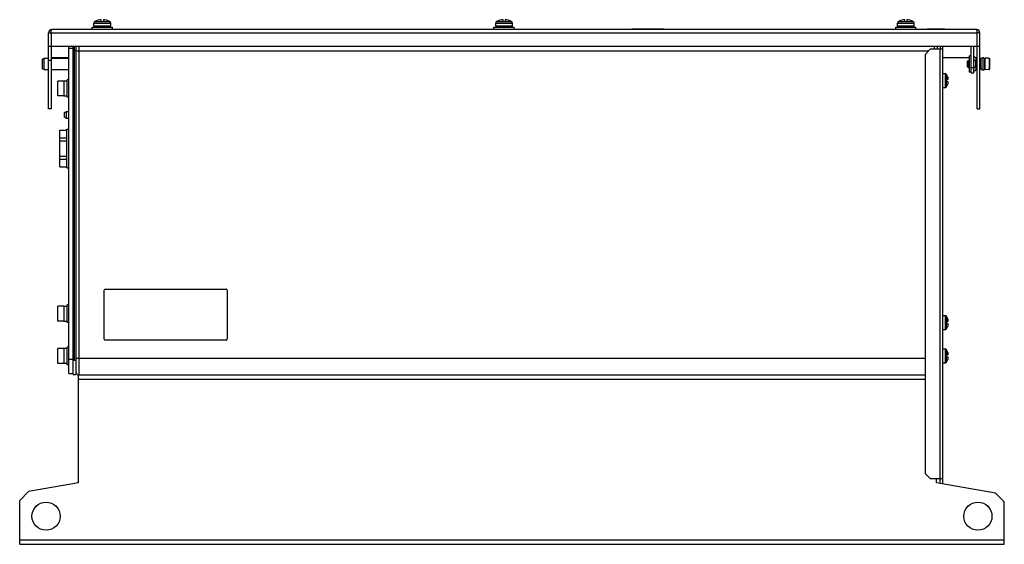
# Model space of a CAD drawing. Header units: millimetres. Extents: x 80 to 640, y 351 to 650.
import ezdxf

# ---------------------------------------------------------------- set-up
doc = ezdxf.new("R2010")
doc.units = ezdxf.units.MM
doc.header["$LTSCALE"] = 65.259357
doc.layers.get('0').update_dxf_attribs({"linetype": 'CONTINUOUS'})

msp = doc.modelspace()

# ---------------------------------------------------------------- linework, layer by layer
at = {"color": 7, "linetype": 'Continuous'}
for p, q in [((126.46, 648.79), (126.46, 649.85)), ((127.66, 649.85), (127.66, 648.79)), ((354.96, 648.79), (354.96, 649.85)), ((356.16, 649.85), (356.16, 648.79)), ((583.46, 648.79), (583.46, 649.85)), ((584.66, 649.85), (584.66, 648.79)), ((624.36, 644.19), (98.26, 644.19)), ((121.31, 644.19), (121.31, 645.59)), ((121.31, 645.59), (132.81, 645.59)), ((122.31, 646.19), (122.31, 647.88)), ((122.31, 647.88), (131.81, 647.88)), ((131.81, 646.19), (122.31, 646.19)), ((122.91, 645.59), (122.91, 646.19)), ((124.71, 649.56), (124.71, 649.54)), ((126.46, 648.79), (127.66, 648.79)), ((126.81, 645.59), (126.81, 646.19)), ((126.81, 645.99), (127.31, 645.99)), ((127.02, 648.75), (131.31, 648.75)), ((127.31, 646.19), (127.31, 645.59)), ((129.41, 649.54), (129.41, 649.56)), ((131.21, 646.19), (131.21, 645.59)), ((131.81, 646.19), (131.81, 647.88)), ((132.81, 644.19), (132.81, 645.59)), ((289.86, 644.39), (289.86, 644.19)), ((289.86, 644.39), (342.86, 644.39)), ((312.36, 644.39), (312.36, 644.19)), ((312.86, 644.19), (312.86, 644.39)), ((332.36, 644.39), (332.36, 644.19)), ((332.86, 644.19), (332.86, 644.39)), ((342.86, 644.39), (342.86, 644.19)), ((349.81, 644.19), (349.81, 645.59)), ((349.81, 645.59), (361.31, 645.59)), ((350.81, 646.19), (350.81, 647.88)), ((350.81, 647.88), (360.31, 647.88)), ((360.31, 646.19), (350.81, 646.19)), ((351.41, 645.59), (351.41, 646.19)), ((353.21, 649.56), (353.21, 649.54)), ((354.96, 648.79), (356.16, 648.79)), ((355.31, 645.59), (355.31, 646.19)), ((355.31, 645.99), (355.81, 645.99)), ((355.52, 648.75), (359.81, 648.75)), ((355.81, 646.19), (355.81, 645.59)), ((357.91, 649.54), (357.91, 649.56)), ((359.71, 646.19), (359.71, 645.59)), ((360.31, 646.19), (360.31, 647.88)), ((361.31, 644.19), (361.31, 645.59)), ((428.16, 644.39), (428.16, 644.19)), ((446.16, 644.39), (428.16, 644.39)), ((446.16, 644.39), (446.16, 644.19)), ((578.31, 645.59), (589.81, 645.59)), ((578.31, 644.19), (578.31, 645.59)), ((579.31, 647.88), (588.81, 647.88)), ((579.31, 646.19), (579.31, 647.88)), ((588.81, 646.19), (579.31, 646.19)), ((579.91, 645.59), (579.91, 646.19)), ((581.71, 649.56), (581.71, 649.54)), ((583.46, 648.79), (584.66, 648.79)), ((583.81, 645.59), (583.81, 646.19)), ((583.81, 645.99), (584.31, 645.99)), ((584.02, 648.75), (588.31, 648.75)), ((584.31, 646.19), (584.31, 645.59)), ((586.41, 649.54), (586.41, 649.56)), ((588.21, 646.19), (588.21, 645.59)), ((588.81, 646.19), (588.81, 647.88)), ((589.81, 644.19), (589.81, 645.59)), ((606.16, 644.39), (596.16, 644.39)), ((596.16, 644.39), (596.16, 644.19)), ((597.16, 644.49), (605.16, 644.49)), ((597.16, 644.49), (597.16, 644.39)), ((605.16, 644.49), (605.16, 644.39)), ((606.16, 644.39), (606.16, 644.19)), ((96.46, 599.19), (96.46, 642.39)), ((96.46, 642.39), (624.66, 642.39)), ((97.96, 642.39), (97.96, 599.19)), ((626.16, 642.39), (624.66, 642.39)), ((624.66, 599.19), (624.66, 642.39)), ((626.16, 599.19), (626.16, 642.39)), ((96.46, 634.69), (626.16, 634.69)), ((108.06, 448.49), (108.06, 634.69)), ((108.06, 633.69), (111.06, 633.69)), ((110.46, 447.99), (110.46, 634.69)), ((111.06, 634.69), (111.06, 456.49)), ((112.06, 634.69), (112.06, 447.99)), ((113.86, 447.49), (113.86, 634.69)), ((598.16, 633.19), (595.16, 630.19)), ((598.16, 633.19), (605.16, 633.19)), ((600.26, 634.69), (600.26, 633.19)), ((602.06, 633.19), (602.06, 634.69)), ((603.36, 633.19), (603.36, 388.49)), ((603.66, 634.69), (603.66, 633.19)), ((605.16, 385.65), (605.16, 634.69)), ((621.16, 619.69), (621.16, 634.69)), ((622.66, 619.69), (622.66, 634.69)), ((93.06, 627.46), (94.06, 627.86)), ((93.06, 621.92), (93.06, 627.46)), ((94.06, 621.52), (94.06, 627.86)), ((94.06, 627.86), (96.46, 627.86)), ((108.06, 628.19), (97.96, 628.19)), ((97.96, 627.86), (108.06, 627.86)), ((110.46, 632.44), (112.06, 632.44)), ((112.06, 632.19), (597.16, 632.19)), ((595.16, 391.49), (595.16, 630.19)), ((620.36, 628.19), (605.16, 628.19)), ((621.16, 629.34), (620.36, 629.34)), ((620.36, 620.04), (620.36, 629.34)), ((624.66, 628.19), (623.88, 628.19)), ((623.88, 627.98), (623.88, 625.85)), ((624.66, 627.86), (623.88, 627.86)), ((626.36, 627.86), (626.16, 627.86)), ((627.56, 627.56), (626.36, 627.86)), ((626.36, 627.86), (626.36, 621.52)), ((628.36, 628.19), (627.56, 628.19)), ((627.56, 621.19), (627.56, 628.19)), ((628.36, 628.19), (628.36, 621.19)), ((629.16, 627.79), (628.36, 627.79)), ((630.86, 627.95), (629.16, 627.99)), ((629.16, 621.39), (629.16, 627.99)), ((630.86, 627.95), (630.86, 627.92)), ((630.86, 627.92), (631.37, 627.91)), ((631.37, 627.91), (631.37, 621.46)), ((631.66, 627.61), (631.66, 621.76)), ((93.06, 621.92), (94.06, 621.52)), ((97.96, 626.59), (96.46, 626.59)), ((619.16, 626.29), (619.56, 626.69)), ((619.16, 623.09), (619.16, 626.29)), ((619.16, 623.09), (619.56, 622.69)), ((619.56, 626.69), (620.36, 626.69)), ((619.56, 622.69), (619.56, 626.69)), ((619.56, 622.69), (620.36, 622.69)), ((621.16, 622.69), (622.66, 622.69)), ((623.61, 626.16), (622.66, 627.03)), ((623.61, 623.21), (622.66, 622.34)), ((623.61, 626.16), (623.61, 623.21)), ((623.88, 623.53), (623.88, 621.4)), ((627.56, 621.82), (626.36, 621.52)), ((628.36, 624.94), (629.16, 624.94)), ((629.16, 624.44), (628.36, 624.44)), ((94.06, 621.52), (96.46, 621.52)), ((97.96, 621.52), (108.06, 621.52)), ((605.16, 619.19), (606.37, 619.19)), ((606.37, 619.19), (606.37, 611.19)), ((607.21, 618.73), (607.21, 615.79)), ((607.95, 617.19), (607.99, 617.04)), ((608.11, 616.21), (607.95, 616.21)), ((608.03, 616.3), (607.96, 616.3)), ((607.99, 617.04), (608.03, 616.89)), ((621.16, 620.04), (620.36, 620.04)), ((621.16, 619.69), (622.66, 619.69)), ((624.66, 621.52), (623.88, 621.52)), ((626.36, 621.52), (626.16, 621.52)), ((628.36, 621.19), (627.56, 621.19)), ((629.16, 621.59), (628.36, 621.59)), ((630.86, 621.43), (629.16, 621.39)), ((631.37, 621.46), (630.86, 621.45)), ((630.86, 621.45), (630.86, 621.43)), ((101.76, 606.44), (101.76, 614.94)), ((105.26, 614.94), (101.76, 614.94)), ((105.26, 614.94), (105.26, 606.44)), ((107.06, 614.84), (105.26, 614.84)), ((107.06, 605.69), (107.06, 615.69)), ((108.06, 615.69), (107.06, 615.69)), ((605.16, 611.19), (606.37, 611.19)), ((608.03, 615.79), (607.16, 615.79)), ((607.16, 615.79), (607.16, 614.59)), ((607.16, 614.59), (608.03, 614.59)), ((607.21, 611.64), (607.21, 614.59)), ((607.95, 614.17), (608.11, 614.17)), ((607.99, 613.33), (607.95, 613.19)), ((608.03, 614.08), (607.96, 614.08)), ((607.99, 614.04), (608.03, 614.08)), ((608.03, 613.49), (607.99, 613.33)), ((105.26, 606.44), (101.76, 606.44)), ((105.26, 606.54), (107.06, 606.54)), ((108.06, 605.69), (107.06, 605.69)), ((97.96, 599.19), (96.46, 599.19)), ((105.56, 597.1), (106.77, 597.69)), ((105.56, 594.28), (105.56, 597.1)), ((106.77, 593.69), (105.56, 594.28)), ((106.77, 593.69), (106.77, 597.69)), ((106.77, 597.69), (108.06, 597.69)), ((108.06, 593.69), (106.77, 593.69)), ((624.66, 599.19), (626.16, 599.19)), ((102.86, 566.08), (102.86, 586.89)), ((102.86, 586.89), (106.86, 586.89)), ((102.86, 582.54), (106.86, 582.54)), ((106.86, 565.49), (106.86, 587.49)), ((106.86, 587.49), (108.06, 587.49)), ((102.86, 580.84), (106.86, 580.84)), ((102.86, 572.13), (106.86, 572.13)), ((102.86, 570.44), (106.86, 570.44)), ((102.86, 566.08), (106.86, 566.08)), ((106.86, 565.49), (108.06, 565.49)), ((128.06, 467.99), (128.06, 495.99)), ((128.56, 496.49), (197.56, 496.49)), ((198.06, 495.99), (198.06, 467.99)), ((107.06, 477.49), (107.06, 487.49)), ((108.06, 487.49), (107.06, 487.49)), ((101.76, 478.24), (101.76, 486.74)), ((105.26, 486.74), (101.76, 486.74)), ((105.26, 486.74), (105.26, 478.24)), ((107.06, 486.64), (105.26, 486.64)), ((105.26, 478.24), (101.76, 478.24)), ((105.26, 478.34), (107.06, 478.34)), ((108.06, 477.49), (107.06, 477.49)), ((605.16, 481.49), (606.37, 481.49)), ((606.37, 481.49), (606.37, 473.49)), ((608.03, 478.09), (607.16, 478.09)), ((607.16, 478.09), (607.16, 476.89)), ((607.16, 476.89), (608.03, 476.89)), ((607.21, 481.03), (607.21, 478.09)), ((607.21, 473.94), (607.21, 476.89)), ((607.95, 479.49), (607.99, 479.34)), ((608.11, 478.51), (607.95, 478.51)), ((607.95, 476.47), (608.11, 476.47)), ((608.03, 478.6), (607.96, 478.6)), ((608.03, 476.38), (607.96, 476.38)), ((607.99, 479.34), (608.03, 479.19)), ((607.99, 476.34), (608.03, 476.38)), ((605.16, 473.49), (606.37, 473.49)), ((607.99, 475.63), (607.95, 475.49)), ((608.03, 475.79), (607.99, 475.63)), ((197.56, 467.49), (128.56, 467.49)), ((101.76, 454.24), (101.76, 462.74)), ((105.26, 462.74), (101.76, 462.74)), ((105.26, 462.74), (105.26, 454.24)), ((107.06, 462.64), (105.26, 462.64)), ((107.06, 453.49), (107.06, 463.49)), ((108.06, 463.49), (107.06, 463.49)), ((605.16, 462.49), (606.37, 462.49)), ((606.37, 462.49), (606.37, 454.49)), ((607.21, 462.03), (607.21, 459.09)), ((607.95, 460.49), (607.99, 460.34)), ((608.11, 459.51), (607.95, 459.51)), ((608.03, 459.6), (607.96, 459.6)), ((607.99, 460.34), (608.03, 460.19)), ((105.26, 454.24), (101.76, 454.24)), ((105.26, 454.34), (107.06, 454.34)), ((111.06, 456.49), (108.06, 456.49)), ((112.06, 455.99), (110.46, 455.99)), ((595.16, 456.99), (112.06, 456.99)), ((605.16, 454.49), (606.37, 454.49)), ((608.03, 459.09), (607.16, 459.09)), ((607.16, 459.09), (607.16, 457.89)), ((607.16, 457.89), (608.03, 457.89)), ((607.21, 454.94), (607.21, 457.89)), ((607.95, 457.47), (608.11, 457.47)), ((607.99, 456.63), (607.95, 456.49)), ((608.03, 457.38), (607.96, 457.38)), ((607.99, 457.34), (608.03, 457.38)), ((608.03, 456.79), (607.99, 456.63)), ((108.06, 453.49), (107.06, 453.49)), ((108.06, 448.49), (110.46, 448.49)), ((110.46, 447.99), (112.06, 447.99)), ((113.56, 386.29), (113.56, 447.49)), ((595.16, 447.49), (113.56, 447.49)), ((113.56, 445.19), (595.16, 445.19)), ((595.16, 391.49), (598.16, 388.49)), ((605.16, 388.49), (598.16, 388.49)), ((601.56, 386.29), (601.56, 388.49)), ((603.66, 385.92), (603.66, 388.49)), ((85.06, 381.26), (80.06, 376.26)), ((113.56, 386.29), (85.06, 381.26)), ((635.06, 380.38), (601.56, 386.29)), ((80.06, 351.29), (80.06, 376.26)), ((640.06, 375.38), (635.06, 380.38)), ((640.06, 351.29), (640.06, 375.38)), ((640.06, 353.59), (80.06, 353.59)), ((80.06, 351.29), (640.06, 351.29))]:
    msp.add_line(p, q, dxfattribs=at)
for centre in [(95.06, 367.29), (625.06, 367.29)]:
    msp.add_circle(centre, 8, dxfattribs=at)
for centre, radius, start, end in [((127.06, 641.39), 8.49, 94.0547, 106.0777), ((127.06, 641.39), 8.49, 73.9223, 85.9453), ((355.56, 641.39), 8.49, 94.0547, 106.0777), ((355.56, 641.39), 8.49, 73.9223, 85.9453), ((584.06, 641.39), 8.49, 94.0547, 106.0777), ((584.06, 641.39), 8.49, 73.9223, 85.9453), ((98.26, 642.39), 1.8, 90, 180), ((123.31, 647.88), 1, 120.0003, 180), ((127.06, 641.39), 8.5, 106.0497, 119.9993), ((127.06, 641.39), 8.5, 60, 73.9503), ((130.81, 647.88), 1, 0, 60), ((351.81, 647.88), 1, 120.0003, 180), ((355.56, 641.39), 8.5, 106.0497, 119.9993), ((355.56, 641.39), 8.5, 60, 73.9503), ((359.31, 647.88), 1, 0, 60), ((580.31, 647.88), 1, 120.0003, 180), ((584.06, 641.39), 8.5, 106.0497, 119.9993), ((584.06, 641.39), 8.5, 60, 73.9503), ((587.81, 647.88), 1, 0, 60), ((624.36, 642.39), 1.8, 0, 90), ((114.59, 642.19), 16.62, 178.1418, 179.3079), ((608.39, 642.2), 16.27, 0.6554, 1.848), ((623.26, 627.98), 0.612, 0, 171.1583), ((622.26, 624.69), 2, 312.4277, 47.5723), ((606.37, 618.19), 1, 33.0557, 90), ((601.76, 615.19), 6.5, 17.9202, 33.0557), ((603.7, 615.71), 4.49, 13.412, 15.1906), ((603.97, 615.78), 4.21, 12.7558, 13.4083), ((604.32, 615.85), 3.85, 11.696, 12.7676), ((604.75, 615.94), 3.42, 10.7418, 11.7053), ((605.1, 616.01), 3.05, 9.9507, 10.7443), ((606.92, 616.26), 1.22, 4.5956, 5.2312), ((607.93, 616.28), 0.21, 351.1248, 353.6901), ((623.26, 621.4), 0.612, 188.8417, 360), ((606.37, 612.19), 1, 270, 326.9443), ((601.76, 615.19), 6.5, 326.9443, 342.0798), ((608.7, 614.19), 0.754, 179.9798, 181.632), ((603.68, 614.67), 4.51, 344.8143, 346.5839), ((603.96, 614.6), 4.22, 346.5868, 347.2385), ((604.36, 614.51), 3.82, 347.2257, 348.3085), ((604.74, 614.43), 3.42, 348.3004, 349.2615), ((605.05, 614.37), 3.11, 349.2619, 349.8669), ((605.23, 614.34), 2.92, 349.8711, 350.0565), ((607.93, 614.09), 0.21, 6.3081, 8.8775), ((606.92, 614.11), 1.22, 354.7716, 355.4069), ((128.56, 495.99), 0.5, 90, 180), ((197.56, 495.99), 0.5, 0, 90), ((606.37, 480.49), 1, 33.0557, 90), ((601.76, 477.49), 6.5, 17.9202, 33.0557), ((608.7, 476.49), 0.754, 179.9798, 181.632), ((603.7, 478.01), 4.49, 13.412, 15.1906), ((603.97, 478.08), 4.21, 12.7558, 13.4083), ((604.32, 478.15), 3.85, 11.696, 12.7676), ((604.36, 476.81), 3.82, 347.2257, 348.3085), ((604.75, 478.24), 3.42, 10.7418, 11.7053), ((604.74, 476.73), 3.42, 348.3004, 349.2615), ((605.1, 478.31), 3.05, 9.9507, 10.7443), ((605.05, 476.67), 3.11, 349.2619, 349.8669), ((605.23, 476.64), 2.92, 349.8711, 350.0565), ((606.92, 478.56), 1.22, 4.5956, 5.2312), ((607.93, 478.58), 0.21, 351.1248, 353.6901), ((607.93, 476.39), 0.21, 6.3081, 8.8775), ((606.92, 476.41), 1.22, 354.7716, 355.4069), ((606.37, 474.49), 1, 270, 326.9443), ((601.76, 477.49), 6.5, 326.9443, 342.0798), ((603.68, 476.97), 4.51, 344.8143, 346.5839), ((603.96, 476.9), 4.22, 346.5868, 347.2385), ((128.56, 467.99), 0.5, 180, 270), ((197.56, 467.99), 0.5, 270, 360), ((606.37, 461.49), 1, 33.0557, 90), ((601.76, 458.49), 6.5, 17.9202, 33.0557), ((603.7, 459.01), 4.49, 13.412, 15.1906), ((603.97, 459.08), 4.21, 12.7558, 13.4083), ((604.32, 459.15), 3.85, 11.696, 12.7676), ((604.75, 459.24), 3.42, 10.7418, 11.7053), ((605.1, 459.31), 3.05, 9.9507, 10.7443), ((606.92, 459.56), 1.22, 4.5956, 5.2312), ((607.93, 459.58), 0.21, 351.1248, 353.6901), ((606.37, 455.49), 1, 270, 326.9443), ((601.76, 458.49), 6.5, 326.9443, 342.0798), ((608.7, 457.49), 0.754, 179.9798, 181.632), ((603.68, 457.97), 4.51, 344.8143, 346.5839), ((603.96, 457.9), 4.22, 346.5868, 347.2385), ((604.36, 457.81), 3.82, 347.2257, 348.3085), ((604.74, 457.73), 3.42, 348.3004, 349.2615), ((605.05, 457.67), 3.11, 349.2619, 349.8669), ((605.23, 457.64), 2.92, 349.8711, 350.0565), ((607.93, 457.39), 0.21, 6.3081, 8.8775), ((606.92, 457.41), 1.22, 354.7716, 355.4069), ((113.86, 449.29), 1.8, 180, 260.6146)]:
    msp.add_arc(centre, radius, start, end, dxfattribs=at)
for points, knots in [([(97.97, 642.72), (97.98, 642.92), (98, 643.27), (98.06, 643.74), (98.12, 644.02), (98.22, 644.19), (98.26, 644.19)], [0, 0, 0, 0, 0.38348, 0.69539, 0.903769, 1, 1, 1, 1]), ([(122.81, 648.75), (122.81, 648.75), (122.83, 648.75), (122.84, 648.75), (122.86, 648.75), (122.9, 648.75), (122.94, 648.75), (123.02, 648.75), (123.15, 648.75), (123.32, 648.75), (123.54, 648.75), (123.78, 648.75), (124.06, 648.75), (124.36, 648.75), (124.69, 648.75), (125.05, 648.75), (125.42, 648.75), (125.74, 648.75), (125.97, 648.75), (126.11, 648.75), (126.21, 648.75), (126.31, 648.75), (126.41, 648.75), (126.5, 648.75), (126.57, 648.75), (126.62, 648.75), (126.67, 648.75), (126.74, 648.75), (126.8, 648.73), (126.87, 648.73), (126.94, 648.73), (126.99, 648.74), (127.02, 648.75)], [0, 0, 0, 0, 0.001206, 0.004825, 0.010844, 0.019249, 0.030021, 0.043133, 0.076246, 0.118267, 0.168793, 0.227342, 0.293356, 0.366202, 0.445183, 0.529551, 0.618494, 0.71118, 0.758658, 0.782617, 0.806762, 0.830976, 0.855261, 0.879702, 0.891915, 0.904143, 0.916579, 0.928812, 0.951885, 0.964098, 0.976542, 1, 1, 1, 1]), ([(351.31, 648.75), (351.31, 648.75), (351.33, 648.75), (351.34, 648.75), (351.36, 648.75), (351.4, 648.75), (351.44, 648.75), (351.52, 648.75), (351.65, 648.75), (351.82, 648.75), (352.04, 648.75), (352.28, 648.75), (352.56, 648.75), (352.86, 648.75), (353.19, 648.75), (353.55, 648.75), (353.92, 648.75), (354.24, 648.75), (354.47, 648.75), (354.61, 648.75), (354.71, 648.75), (354.81, 648.75), (354.91, 648.75), (355, 648.75), (355.07, 648.75), (355.12, 648.75), (355.17, 648.75), (355.24, 648.75), (355.3, 648.73), (355.37, 648.73), (355.44, 648.73), (355.49, 648.74), (355.52, 648.75)], [0, 0, 0, 0, 0.001206, 0.004825, 0.010844, 0.019249, 0.030021, 0.043133, 0.076246, 0.118267, 0.168793, 0.227342, 0.293356, 0.366202, 0.445183, 0.529551, 0.618494, 0.71118, 0.758658, 0.782617, 0.806762, 0.830976, 0.855261, 0.879702, 0.891915, 0.904143, 0.916579, 0.928812, 0.951885, 0.964098, 0.976542, 1, 1, 1, 1]), ([(579.81, 648.75), (579.81, 648.75), (579.83, 648.75), (579.84, 648.75), (579.86, 648.75), (579.9, 648.75), (579.94, 648.75), (580.02, 648.75), (580.15, 648.75), (580.32, 648.75), (580.54, 648.75), (580.78, 648.75), (581.06, 648.75), (581.36, 648.75), (581.69, 648.75), (582.05, 648.75), (582.42, 648.75), (582.74, 648.75), (582.97, 648.75), (583.11, 648.75), (583.21, 648.75), (583.31, 648.75), (583.41, 648.75), (583.5, 648.75), (583.57, 648.75), (583.62, 648.75), (583.67, 648.75), (583.74, 648.75), (583.8, 648.73), (583.87, 648.73), (583.94, 648.73), (583.99, 648.74), (584.02, 648.75)], [0, 0, 0, 0, 0.001206, 0.004825, 0.010844, 0.019249, 0.030021, 0.043133, 0.076246, 0.118267, 0.168793, 0.227342, 0.293356, 0.366202, 0.445183, 0.529551, 0.618494, 0.71118, 0.758658, 0.782617, 0.806762, 0.830976, 0.855261, 0.879702, 0.891915, 0.904143, 0.916579, 0.928812, 0.951885, 0.964098, 0.976542, 1, 1, 1, 1]), ([(624.66, 642.73), (624.65, 642.92), (624.63, 643.27), (624.57, 643.74), (624.51, 644.02), (624.41, 644.19), (624.36, 644.19)], [0, 0, 0, 0, 0.383585, 0.695434, 0.903741, 1, 1, 1, 1]), ([(631.52, 627.87), (631.53, 627.86), (631.57, 627.83), (631.61, 627.79), (631.63, 627.76)], [0, 0, 0, 0, 0.251023, 1, 1, 1, 1]), ([(607.99, 616.34), (607.98, 616.34), (607.96, 616.3), (607.95, 616.26), (607.95, 616.23), (607.95, 616.21)], [0, 0, 0, 0, 0.314054, 0.611517, 1, 1, 1, 1]), ([(607.95, 616.21), (607.95, 616.17), (607.95, 616.1), (607.97, 615.98), (607.99, 615.88), (608.01, 615.81), (608.03, 615.79)], [0, 0, 0, 0, 0.255954, 0.535966, 0.795924, 1, 1, 1, 1]), ([(608.03, 616.3), (608.03, 616.31), (608.02, 616.32), (608, 616.34), (607.99, 616.34)], [0, 0, 0, 0, 0.621626, 1, 1, 1, 1]), ([(608.11, 616.21), (608.1, 616.21), (608.09, 616.21), (608.06, 616.24), (608.04, 616.27), (608.03, 616.3)], [0, 0, 0, 0, 0.135226, 0.342168, 1, 1, 1, 1]), ([(608.13, 616.37), (608.13, 616.39), (608.13, 616.44), (608.12, 616.5), (608.11, 616.54)], [0, 0, 0, 0, 0.224754, 1, 1, 1, 1]), ([(608.11, 616.21), (608.11, 616.21), (608.12, 616.21), (608.12, 616.21), (608.12, 616.22)], [0, 0, 0, 0, 0.453404, 1, 1, 1, 1]), ([(608.12, 616.22), (608.13, 616.22), (608.13, 616.22), (608.13, 616.22), (608.13, 616.23)], [0, 0, 0, 0, 0.227297, 1, 1, 1, 1]), ([(608.13, 616.26), (608.14, 616.27), (608.14, 616.31), (608.14, 616.34), (608.13, 616.36)], [0, 0, 0, 0, 0.436316, 1, 1, 1, 1]), ([(608.13, 616.23), (608.13, 616.23), (608.13, 616.24), (608.13, 616.24), (608.13, 616.25)], [0, 0, 0, 0, 0.225865, 1, 1, 1, 1]), ([(608.03, 614.59), (608.01, 614.56), (607.99, 614.5), (607.97, 614.41), (607.95, 614.3), (607.95, 614.22), (607.95, 614.19)], [0, 0, 0, 0, 0.201424, 0.457028, 0.735974, 1, 1, 1, 1]), ([(607.95, 614.17), (607.95, 614.15), (607.95, 614.11), (607.96, 614.07), (607.98, 614.04), (607.99, 614.04)], [0, 0, 0, 0, 0.389023, 0.68683, 1, 1, 1, 1]), ([(608.11, 614.17), (608.1, 614.17), (608.09, 614.16), (608.06, 614.13), (608.04, 614.1), (608.03, 614.08)], [0, 0, 0, 0, 0.135167, 0.342032, 1, 1, 1, 1]), ([(608.12, 614.16), (608.12, 614.16), (608.12, 614.17), (608.11, 614.17), (608.11, 614.17)], [0, 0, 0, 0, 0.546584, 1, 1, 1, 1]), ([(608.11, 613.84), (608.11, 613.85), (608.12, 613.91), (608.13, 613.96), (608.13, 614)], [0, 0, 0, 0, 0.273583, 1, 1, 1, 1]), ([(608.13, 614.15), (608.13, 614.15), (608.13, 614.15), (608.13, 614.15), (608.12, 614.16)], [0, 0, 0, 0, 0.273646, 1, 1, 1, 1]), ([(608.13, 614.13), (608.13, 614.13), (608.13, 614.14), (608.13, 614.14), (608.13, 614.15)], [0, 0, 0, 0, 0.274537, 1, 1, 1, 1]), ([(608.13, 614.01), (608.14, 614.03), (608.14, 614.07), (608.14, 614.1), (608.13, 614.12)], [0, 0, 0, 0, 0.563697, 1, 1, 1, 1]), ([(607.99, 478.64), (607.98, 478.64), (607.96, 478.6), (607.95, 478.56), (607.95, 478.53), (607.95, 478.51)], [0, 0, 0, 0, 0.314054, 0.611517, 1, 1, 1, 1]), ([(607.95, 478.51), (607.95, 478.47), (607.95, 478.4), (607.97, 478.28), (607.99, 478.18), (608.01, 478.11), (608.03, 478.09)], [0, 0, 0, 0, 0.255954, 0.535966, 0.795924, 1, 1, 1, 1]), ([(608.03, 476.89), (608.01, 476.86), (607.99, 476.8), (607.97, 476.71), (607.95, 476.6), (607.95, 476.52), (607.95, 476.49)], [0, 0, 0, 0, 0.201424, 0.457028, 0.735974, 1, 1, 1, 1]), ([(607.95, 476.47), (607.95, 476.45), (607.95, 476.41), (607.96, 476.37), (607.98, 476.34), (607.99, 476.34)], [0, 0, 0, 0, 0.389023, 0.68683, 1, 1, 1, 1]), ([(608.03, 478.6), (608.03, 478.61), (608.02, 478.62), (608, 478.64), (607.99, 478.64)], [0, 0, 0, 0, 0.621626, 1, 1, 1, 1]), ([(608.11, 478.51), (608.1, 478.51), (608.09, 478.51), (608.06, 478.54), (608.04, 478.57), (608.03, 478.6)], [0, 0, 0, 0, 0.135226, 0.342168, 1, 1, 1, 1]), ([(608.11, 476.47), (608.1, 476.47), (608.09, 476.46), (608.06, 476.43), (608.04, 476.4), (608.03, 476.38)], [0, 0, 0, 0, 0.135167, 0.342032, 1, 1, 1, 1]), ([(608.13, 478.67), (608.13, 478.69), (608.13, 478.74), (608.12, 478.8), (608.11, 478.84)], [0, 0, 0, 0, 0.224754, 1, 1, 1, 1]), ([(608.11, 478.51), (608.11, 478.51), (608.12, 478.51), (608.12, 478.51), (608.12, 478.52)], [0, 0, 0, 0, 0.453404, 1, 1, 1, 1]), ([(608.12, 476.46), (608.12, 476.46), (608.12, 476.47), (608.11, 476.47), (608.11, 476.47)], [0, 0, 0, 0, 0.546584, 1, 1, 1, 1]), ([(608.11, 476.14), (608.11, 476.15), (608.12, 476.21), (608.13, 476.26), (608.13, 476.3)], [0, 0, 0, 0, 0.273583, 1, 1, 1, 1]), ([(608.12, 478.52), (608.13, 478.52), (608.13, 478.52), (608.13, 478.52), (608.13, 478.53)], [0, 0, 0, 0, 0.227297, 1, 1, 1, 1]), ([(608.13, 476.45), (608.13, 476.45), (608.13, 476.45), (608.13, 476.45), (608.12, 476.46)], [0, 0, 0, 0, 0.273646, 1, 1, 1, 1]), ([(608.13, 478.56), (608.14, 478.57), (608.14, 478.61), (608.14, 478.64), (608.13, 478.66)], [0, 0, 0, 0, 0.436316, 1, 1, 1, 1]), ([(608.13, 478.53), (608.13, 478.53), (608.13, 478.54), (608.13, 478.54), (608.13, 478.55)], [0, 0, 0, 0, 0.225865, 1, 1, 1, 1]), ([(608.13, 476.43), (608.13, 476.43), (608.13, 476.44), (608.13, 476.44), (608.13, 476.45)], [0, 0, 0, 0, 0.274537, 1, 1, 1, 1]), ([(608.13, 476.31), (608.14, 476.33), (608.14, 476.37), (608.14, 476.4), (608.13, 476.42)], [0, 0, 0, 0, 0.563697, 1, 1, 1, 1]), ([(607.99, 459.64), (607.98, 459.64), (607.96, 459.6), (607.95, 459.56), (607.95, 459.53), (607.95, 459.51)], [0, 0, 0, 0, 0.314054, 0.611517, 1, 1, 1, 1]), ([(607.95, 459.51), (607.95, 459.47), (607.95, 459.4), (607.97, 459.28), (607.99, 459.18), (608.01, 459.11), (608.03, 459.09)], [0, 0, 0, 0, 0.255954, 0.535966, 0.795924, 1, 1, 1, 1]), ([(608.03, 459.6), (608.03, 459.61), (608.02, 459.62), (608, 459.64), (607.99, 459.64)], [0, 0, 0, 0, 0.621626, 1, 1, 1, 1]), ([(608.11, 459.51), (608.1, 459.51), (608.09, 459.51), (608.06, 459.54), (608.04, 459.57), (608.03, 459.6)], [0, 0, 0, 0, 0.135226, 0.342168, 1, 1, 1, 1]), ([(608.13, 459.67), (608.13, 459.69), (608.13, 459.74), (608.12, 459.8), (608.11, 459.84)], [0, 0, 0, 0, 0.224754, 1, 1, 1, 1]), ([(608.11, 459.51), (608.11, 459.51), (608.12, 459.51), (608.12, 459.51), (608.12, 459.52)], [0, 0, 0, 0, 0.453404, 1, 1, 1, 1]), ([(608.12, 459.52), (608.13, 459.52), (608.13, 459.52), (608.13, 459.52), (608.13, 459.53)], [0, 0, 0, 0, 0.227297, 1, 1, 1, 1]), ([(608.13, 459.56), (608.14, 459.57), (608.14, 459.61), (608.14, 459.64), (608.13, 459.66)], [0, 0, 0, 0, 0.436316, 1, 1, 1, 1]), ([(608.13, 459.53), (608.13, 459.53), (608.13, 459.54), (608.13, 459.54), (608.13, 459.55)], [0, 0, 0, 0, 0.225865, 1, 1, 1, 1]), ([(608.03, 457.89), (608.01, 457.86), (607.99, 457.8), (607.97, 457.71), (607.95, 457.6), (607.95, 457.52), (607.95, 457.49)], [0, 0, 0, 0, 0.201424, 0.457028, 0.735974, 1, 1, 1, 1]), ([(607.95, 457.47), (607.95, 457.45), (607.95, 457.41), (607.96, 457.37), (607.98, 457.34), (607.99, 457.34)], [0, 0, 0, 0, 0.389023, 0.68683, 1, 1, 1, 1]), ([(608.11, 457.47), (608.1, 457.47), (608.09, 457.46), (608.06, 457.43), (608.04, 457.4), (608.03, 457.38)], [0, 0, 0, 0, 0.135167, 0.342032, 1, 1, 1, 1]), ([(608.12, 457.46), (608.12, 457.46), (608.12, 457.47), (608.11, 457.47), (608.11, 457.47)], [0, 0, 0, 0, 0.546584, 1, 1, 1, 1]), ([(608.11, 457.14), (608.11, 457.15), (608.12, 457.21), (608.13, 457.26), (608.13, 457.3)], [0, 0, 0, 0, 0.273583, 1, 1, 1, 1]), ([(608.13, 457.45), (608.13, 457.45), (608.13, 457.45), (608.13, 457.45), (608.12, 457.46)], [0, 0, 0, 0, 0.273646, 1, 1, 1, 1]), ([(608.13, 457.43), (608.13, 457.43), (608.13, 457.44), (608.13, 457.44), (608.13, 457.45)], [0, 0, 0, 0, 0.274537, 1, 1, 1, 1]), ([(608.13, 457.31), (608.14, 457.33), (608.14, 457.37), (608.14, 457.4), (608.13, 457.42)], [0, 0, 0, 0, 0.563697, 1, 1, 1, 1])]:
    msp.add_open_spline(points, degree=3, knots=knots, dxfattribs=at)
for points in [[(631.37, 627.91), (631.42, 627.91), (631.47, 627.9), (631.52, 627.87)], [(631.63, 627.76), (631.65, 627.71), (631.66, 627.66), (631.66, 627.61)], [(631.52, 621.5), (631.56, 621.53), (631.6, 621.57), (631.63, 621.61)], [(631.63, 621.61), (631.65, 621.66), (631.66, 621.71), (631.66, 621.76)], [(631.37, 621.46), (631.42, 621.46), (631.47, 621.48), (631.52, 621.5)]]:
    msp.add_open_spline(points, degree=3, dxfattribs=at)

doc.saveas('drawing.dxf')
